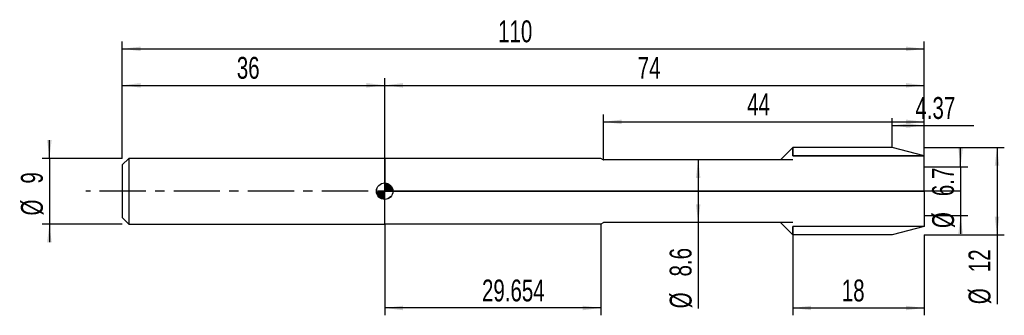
# Model space of a CAD drawing. Extents: x -14 to 121, y -17 to 23.
import ezdxf
from ezdxf.enums import TextEntityAlignment as Align

# ---------------------------------------------------------------- set-up
doc = ezdxf.new("R2010")
doc.units = 0
doc.linetypes.add('CENTER', pattern=[10.16, 6.35, -1.27, 1.27, -1.27])
doc.layers.get('0').update_dxf_attribs({"linetype": 'CONTINUOUS'})
for name, color, linetype in [('1', 4, 'CONTINUOUS'), ('2', 7, 'CONTINUOUS'), ('4', 2, 'CENTER'), ('CUT', 1, 'CONTINUOUS'), ('NOCUT', 7, 'CONTINUOUS'), ('SK1', 4, 'CONTINUOUS'), ('SK2', 7, 'CONTINUOUS'), ('SK4', 2, 'CENTER')]:
    doc.layers.add(name, color=color, linetype=linetype)
doc.dimstyles.new('SLDDIMSTYLE0', dxfattribs={"dimtxt": 3, "dimasz": 2.5, "dimexe": 0, "dimexo": 0.0625, "dimgap": 0.75, "dimtad": 1, "dimrnd": 1e-09, "dimzin": 12, "dimsah": 1, "dimcen": 0.09, "dimazin": 3, "dimtfac": 1, "dimtofl": 0, "dimtmove": 0, "dimatfit": 3})
doc.dimstyles.new('SLDDIMSTYLE1', dxfattribs={"dimtxt": 3, "dimasz": 2.5, "dimexe": 0, "dimexo": 0.0625, "dimgap": 0.75, "dimtad": 1, "dimrnd": 1e-09, "dimzin": 12, "dimsah": 1, "dimcen": 0.09, "dimazin": 3, "dimtfac": 1, "dimtmove": 0, "dimatfit": 3})

# ---------------------------------------------------------------- blocks, each defined once
blk = doc.blocks.new('_D')
at = {"layer": '2'}
for p, q in [((92, -6), (92, -17)), ((110, -6), (110, -17)), ((92, -16), (110, -16))]:
    blk.add_line(p, q, dxfattribs=at)
for points in [[(92, -16), (94.5, -16.31), (94.5, -15.69)], [(110, -16), (107.5, -15.69), (107.5, -16.31)]]:
    blk.add_solid(points, dxfattribs=at)
at = {"layer": '2', "width": 0.7}
blk.add_text('18', height=3, rotation=360, dxfattribs=at).set_placement((98.71, -16), align=Align.BOTTOM_LEFT)
blk = doc.blocks.new('_D_1')
at = {"layer": '2'}
for p, q in [((110, 6), (121, 6)), ((120, 6), (120, -6)), ((110, -6), (121, -6)), ((120, -6), (120, -15.48))]:
    blk.add_line(p, q, dxfattribs=at)
for points in [[(120, 6), (119.69, 3.5), (120.31, 3.5)], [(120, -6), (120.31, -3.5), (119.69, -3.5)]]:
    blk.add_solid(points, dxfattribs=at)
at = {"layer": '2', "width": 0.7}
for s, p in [('12', (119.99, -11.1)), ('%%c', (120, -15.48))]:
    blk.add_text(s, height=3, rotation=90, dxfattribs=at).set_placement(p, align=Align.BOTTOM_LEFT)
blk = doc.blocks.new('_D_2')
at = {"layer": '2'}
for p, q in [((36, -4.5), (36, -17)), ((65.65, -4.5), (65.65, -17)), ((65.65, -16), (36, -16))]:
    blk.add_line(p, q, dxfattribs=at)
for points in [[(36, -16), (38.5, -16.31), (38.5, -15.69)], [(65.65, -16), (63.15, -15.69), (63.15, -16.31)]]:
    blk.add_solid(points, dxfattribs=at)
at = {"layer": '2', "width": 0.7}
blk.add_text('29.654', height=3, dxfattribs=at).set_placement((49.35, -16), align=Align.BOTTOM_LEFT)
blk = doc.blocks.new('_D_3')
at = {"layer": '2'}
for p, q in [((115, 3.35), (115, 5.85)), ((110, 3.35), (116, 3.35)), ((115, 3.35), (115, -3.35)), ((110, -3.35), (116, -3.35)), ((115, -3.35), (115, -5.85))]:
    blk.add_line(p, q, dxfattribs=at)
for points in [[(115, 3.35), (115.31, 5.85), (114.69, 5.85)], [(115, -3.35), (114.69, -5.85), (115.31, -5.85)]]:
    blk.add_solid(points, dxfattribs=at)
at = {"layer": '2', "width": 0.7}
for s, p in [('6.7', (114.99, -0.68)), ('%%c', (115, -5.05))]:
    blk.add_text(s, height=3, rotation=90, dxfattribs=at).set_placement(p, align=Align.BOTTOM_LEFT)
blk = doc.blocks.new('_D_4')
at = {"layer": '2'}
for p, q in [((66, 4.3), (66, 10.5)), ((66, 9.5), (110, 9.5)), ((110, 4.3), (110, 10.5))]:
    blk.add_line(p, q, dxfattribs=at)
for points in [[(66, 9.5), (68.5, 9.19), (68.5, 9.81)], [(110, 9.5), (107.5, 9.81), (107.5, 9.19)]]:
    blk.add_solid(points, dxfattribs=at)
at = {"layer": '2', "width": 0.7}
blk.add_text('44', height=3, dxfattribs=at).set_placement((85.71, 9.5), align=Align.BOTTOM_LEFT)
blk = doc.blocks.new('_D_5')
at = {"layer": '2'}
for p, q in [((92, 4.3), (78, 4.3)), ((79, 4.3), (79, -4.3)), ((92, -4.3), (78, -4.3)), ((79, -4.3), (79, -16.05))]:
    blk.add_line(p, q, dxfattribs=at)
for points in [[(79, 4.3), (78.69, 1.8), (79.31, 1.8)], [(79, -4.3), (79.31, -1.8), (78.69, -1.8)]]:
    blk.add_solid(points, dxfattribs=at)
at = {"layer": '2', "width": 0.7}
for s, p in [('8.6', (78.99, -11.68)), ('%%c', (79, -16.05))]:
    blk.add_text(s, height=3, rotation=90, dxfattribs=at).set_placement(p, align=Align.BOTTOM_LEFT)
blk = doc.blocks.new('_D_6')
at = {"layer": '2'}
for p, q in [((105.63, 6), (105.63, 10)), ((110, 6), (110, 10)), ((105.63, 9), (110, 9)), ((110, 9), (116.83, 9))]:
    blk.add_line(p, q, dxfattribs=at)
for points in [[(105.63, 9), (108.13, 8.69), (108.13, 9.31)], [(110, 9), (107.5, 9.31), (107.5, 8.69)]]:
    blk.add_solid(points, dxfattribs=at)
at = {"layer": '2', "width": 0.7}
blk.add_text('4.37', height=3, rotation=360, dxfattribs=at).set_placement((108.8, 9), align=Align.BOTTOM_LEFT)
blk = doc.blocks.new('_D_7')
at = {"layer": 'SK2'}
for p, q in [((0, 4.5), (0, 20.5)), ((110, 4.5), (110, 20.5)), ((0, 19.5), (110, 19.5))]:
    blk.add_line(p, q, dxfattribs=at)
for points in [[(0, 19.5), (2.5, 19.19), (2.5, 19.81)], [(110, 19.5), (107.5, 19.81), (107.5, 19.19)]]:
    blk.add_solid(points, dxfattribs=at)
at = {"layer": 'SK2', "width": 0.7}
blk.add_text('110', height=3, dxfattribs=at).set_placement((51.56, 19.5), align=Align.BOTTOM_LEFT)
blk = doc.blocks.new('_D_8')
at = {"layer": 'SK2'}
for p, q in [((0, 4.5), (0, 15.5)), ((36, 4.5), (36, 15.5)), ((0, 14.5), (36, 14.5))]:
    blk.add_line(p, q, dxfattribs=at)
for points in [[(0, 14.5), (2.5, 14.19), (2.5, 14.81)], [(36, 14.5), (33.5, 14.81), (33.5, 14.19)]]:
    blk.add_solid(points, dxfattribs=at)
at = {"layer": 'SK2', "width": 0.7}
blk.add_text('36', height=3, rotation=0, dxfattribs=at).set_placement((15.71, 14.5), align=Align.BOTTOM_LEFT)
blk = doc.blocks.new('_D_9')
at = {"layer": 'SK2'}
for p, q in [((36, 0), (36, 15.5)), ((110, 0), (110, 15.5)), ((36, 14.5), (110, 14.5))]:
    blk.add_line(p, q, dxfattribs=at)
for points in [[(36, 14.5), (38.5, 14.19), (38.5, 14.81)], [(110, 14.5), (107.5, 14.81), (107.5, 14.19)]]:
    blk.add_solid(points, dxfattribs=at)
at = {"layer": 'SK2', "width": 0.7}
blk.add_text('74', height=3, rotation=0, dxfattribs=at).set_placement((70.71, 14.5), align=Align.BOTTOM_LEFT)
blk = doc.blocks.new('_D_10')
at = {"layer": 'SK2'}
for p, q in [((-10, 4.5), (-10, 7)), ((0, 4.5), (-11, 4.5)), ((-10, 4.5), (-10, -4.5)), ((0, -4.5), (-11, -4.5)), ((-10, -4.5), (-10, -7))]:
    blk.add_line(p, q, dxfattribs=at)
for points in [[(-10, 4.5), (-9.69, 7), (-10.31, 7)], [(-10, -4.5), (-10.31, -7), (-9.69, -7)]]:
    blk.add_solid(points, dxfattribs=at)
at = {"layer": 'SK2', "width": 0.7}
for s, p in [('9', (-10.01, 1.04)), ('%%c', (-10, -3.33))]:
    blk.add_text(s, height=3, rotation=90, dxfattribs=at).set_placement(p, align=Align.BOTTOM_LEFT)
blk = doc.blocks.new('*U13')
at = {"color": 0, "linetype": 'CONTINUOUS'}
for points in [[(0, 0), (0, 1.12), (0.22, 0)], [(0.22, 0), (0, 1.12), (0.22, 1.1)], [(0.22, 0), (0.22, 1.1), (0.43, 0)], [(0.43, 0), (0.22, 1.1), (0.43, 1.04)], [(0.43, 0), (0.43, 1.04), (0.63, 0)], [(0.63, 0), (0.43, 1.04), (0.63, 0.94)], [(0.63, 0), (0.63, 0.94), (0.8, 0)], [(0.8, 0), (0.63, 0.94), (0.8, 0.8)], [(0.8, 0), (0.8, 0.8), (0.94, 0)], [(0.94, 0), (0.8, 0.8), (0.94, 0.63)], [(0.94, 0), (0.94, 0.63), (1.04, 0)], [(1.04, 0), (0.94, 0.63), (1.04, 0.43)], [(1.04, 0), (1.04, 0.43), (1.1, 0)], [(1.1, 0), (1.04, 0.43), (1.1, 0.22)], [(1.1, 0), (1.1, 0.22), (1.12, 0)]]:
    blk.add_solid(points, dxfattribs=at)
blk = doc.blocks.new('*U14')
at = {"color": 0, "linetype": 'CONTINUOUS'}
for points in [[(-1.11, -0.2), (-1.12, 0), (-1.11, 0)], [(-1.11, -0.2), (-1.11, 0), (-1.06, -0.38)], [(-1.06, -0.38), (-1.11, 0), (-1.06, 0)], [(-1.06, -0.38), (-1.06, 0), (-0.97, -0.56)], [(-0.97, -0.56), (-1.06, 0), (-0.97, 0)], [(-0.97, -0.56), (-0.97, 0), (-0.86, -0.72)], [(-0.86, -0.72), (-0.97, 0), (-0.86, 0)], [(-0.86, -0.72), (-0.86, 0), (-0.72, -0.86)], [(-0.72, -0.86), (-0.86, 0), (-0.72, 0)], [(-0.72, -0.86), (-0.72, 0), (-0.56, -0.97)], [(-0.56, -0.97), (-0.72, 0), (-0.56, 0)], [(-0.56, -0.97), (-0.56, 0), (-0.38, -1.06)], [(-0.38, -1.06), (-0.56, 0), (-0.38, 0)], [(-0.38, -1.06), (-0.38, 0), (-0.2, -1.11)], [(-0.2, -1.11), (-0.38, 0), (-0.2, 0)], [(-0.2, -1.11), (-0.2, 0), (0, -1.12)], [(0, -1.12), (-0.2, 0), (0, 0)]]:
    blk.add_solid(points, dxfattribs=at)
blk = doc.blocks.new('SW_DOWELSYMBOL_0')
at = {"layer": 'SK1', "color": 0}
blk.add_circle((0, 0), 1.13, dxfattribs=at)
at = {"color": 0, "linetype": 'CONTINUOUS'}
for name in ['*U14', '*U13']:
    blk.add_blockref(name, (0, 0), dxfattribs=at)

msp = doc.modelspace()

# ---------------------------------------------------------------- linework, layer by layer
at = {"layer": '1'}
for p, q in [((92, 6), (90.3, 4.3)), ((105.63, 6), (92, 6)), ((92, 6), (92, 4.829)), ((92, 4.829), (92, 6)), ((110, 4.829), (105.63, 6)), ((65.654, 4.5), (36, 4.5)), ((36, 4.5), (36, 0)), ((65.977, 4.313), (65.654, 4.5)), ((90.3, 4.3), (66.027, 4.3)), ((110, 4.829), (92, 4.829)), ((110, 0), (110, 4.829)), ((36, -4.5), (36, 0)), ((110, 0), (110, -4.829)), ((65.654, -4.5), (36, -4.5)), ((65.977, -4.313), (65.654, -4.5)), ((90.3, -4.3), (66.027, -4.3)), ((92, -6), (90.3, -4.3)), ((92, -6), (92, -4.829)), ((110, -4.829), (92, -4.829)), ((92, -4.829), (92, -6)), ((110, -4.829), (105.63, -6)), ((105.63, -6), (92, -6))]:
    msp.add_line(p, q, dxfattribs=at)
for centre, start, end in [((66.027, 4.4), 239.99927, 270), ((66.027, -4.4), 90, 120.00073)]:
    msp.add_arc(centre, 0.1, start, end, dxfattribs=at)
at = {"layer": '4'}
msp.add_line((110, 0), (36, 0), dxfattribs=at)
at = {"layer": 'CUT'}
for p, q in [((105.63, 6), (92, 6)), ((92, 6), (92, 4.829)), ((110, 4.829), (105.63, 6)), ((92, 4.829), (110, 4.829))]:
    msp.add_line(p, q, dxfattribs=at)
at = {"layer": 'NOCUT'}
for p, q in [((92, 6), (90.3, 4.3)), ((92, 4.829), (92, 6)), ((65.654, 4.5), (36, 4.5)), ((36, 4.5), (36, 0)), ((65.977, 4.313), (65.654, 4.5)), ((90.3, 4.3), (66.027, 4.3)), ((110, 4.829), (92, 4.829)), ((110, 0), (110, 4.829)), ((36, 0), (110, 0))]:
    msp.add_line(p, q, dxfattribs=at)
msp.add_arc((66.027, 4.4), 0.1, 239.99927, 270, dxfattribs=at)
at = {"layer": 'SK1'}
for p, q in [((0.9, 4.5), (0, 3.6)), ((36, 4.5), (0.9, 4.5)), ((0.9, 4.5), (0.9, -4.5)), ((0, 3.6), (0, 0)), ((0, 0), (0, -3.6)), ((0, -3.6), (0.9, -4.5)), ((0.9, -4.5), (36, -4.5))]:
    msp.add_line(p, q, dxfattribs=at)
msp.add_circle((36, 0), 1.125, dxfattribs=at)
at = {"layer": 'SK4'}
msp.add_line((115, 0), (-5, 0), dxfattribs=at)

# ---------------------------------------------------------------- block references
at = {"layer": 'SK1'}
msp.add_blockref('SW_DOWELSYMBOL_0', (36, 0), dxfattribs=at)

# ---------------------------------------------------------------- texts
at = {"layer": 'SK2', "width": 0.7}
msp.add_text('AP1', height=0.05, dxfattribs=at).set_placement((36, -0.018), align=Align.BOTTOM_LEFT)

# ---------------------------------------------------------------- dimensions: what is measured, and where the dimension line sits
at = {"layer": '2'}
for base, p1, p2, picture, middle in [((110, 9.5), (66, 4.3), (110, 4.3), '_D_4', (88, 9.5)), ((36, -16), (65.654, -4.5), (36, -4.5), '_D_2', (55.654, -16))]:
    dim = msp.add_linear_dim(base=base, p1=p1, p2=p2, dimstyle='SLDDIMSTYLE0', dxfattribs=at)
    dim.commit()
    dim.dimension.update_dxf_attribs({"geometry": picture, "text_midpoint": middle, "dimtype": 160})
for base, p1, p2, angle, picture, middle in [((110, 9), (105.63, 6), (110, 6), 359.99997, '_D_6', (112.815, 9)), ((110, -16), (92, -6), (110, -6), 359.99999, '_D', (101, -16))]:
    dim = msp.add_linear_dim(base=base, p1=p1, p2=p2, angle=angle, dimstyle='SLDDIMSTYLE0', dxfattribs=at)
    dim.commit()
    dim.dimension.update_dxf_attribs({"geometry": picture, "text_midpoint": middle, "dimtype": 160})
for base, p1, p2, dimstyle, picture, middle in [((120, -6), (110, 6), (110, -6), 'SLDDIMSTYLE0', '_D_1', (120, -11)), ((115, -3.35), (110, 3.35), (110, -3.35), 'SLDDIMSTYLE1', '_D_3', (115, 0)), ((79, -4.3), (92, 4.3), (92, -4.3), 'SLDDIMSTYLE0', '_D_5', (79, -11))]:
    dim = msp.add_linear_dim(base=base, p1=p1, p2=p2, angle=90, text='%%c<>', dimstyle=dimstyle, dxfattribs=at)
    dim.commit()
    dim.dimension.update_dxf_attribs({"geometry": picture, "text_midpoint": middle, "dimtype": 160})
at = {"layer": 'SK2'}
dim = msp.add_linear_dim(base=(110, 19.5), p1=(0, 4.5), p2=(110, 4.5), dimstyle='SLDDIMSTYLE0', dxfattribs=at)
dim.commit()
dim.dimension.update_dxf_attribs({"geometry": '_D_7', "text_midpoint": (55, 19.5), "dimtype": 160})
for base, p1, p2, angle, picture, middle in [((36, 14.5), (0, 4.5), (36, 4.5), 0.00001, '_D_8', (18, 14.5)), ((110, 14.5), (36, 0), (110, 0), 0, '_D_9', (73, 14.5))]:
    dim = msp.add_linear_dim(base=base, p1=p1, p2=p2, angle=angle, dimstyle='SLDDIMSTYLE0', dxfattribs=at)
    dim.commit()
    dim.dimension.update_dxf_attribs({"geometry": picture, "text_midpoint": middle, "dimtype": 160})
dim = msp.add_linear_dim(base=(-10, -4.5), p1=(0, 4.5), p2=(0, -4.5), angle=90, text='%%c<>', dimstyle='SLDDIMSTYLE1', dxfattribs=at)
dim.commit()
dim.dimension.update_dxf_attribs({"geometry": '_D_10', "text_midpoint": (-10, 0), "dimtype": 160})

doc.saveas('drawing.dxf')
